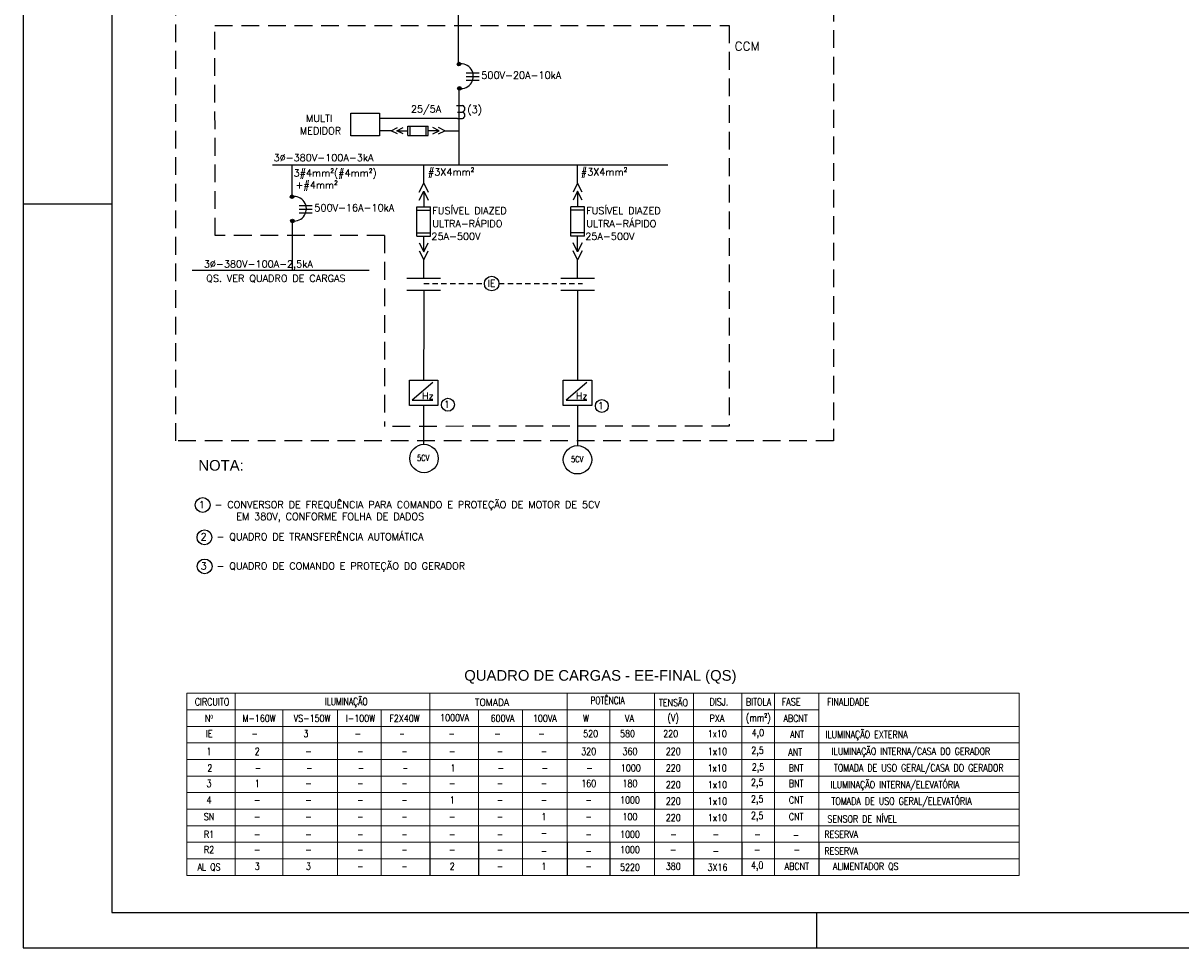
# Model space of a CAD drawing. Header units: millimetres. Extents: x 654.3 to 713.7, y 620 to 662.
# Tile 1 of 6: x 654.3 to 687, y 620 to 646.1. Entities that reach past the tile are written whole.
import ezdxf
from ezdxf.enums import TextEntityAlignment as Align

# ---------------------------------------------------------------- set-up
doc = ezdxf.new("R2010")
doc.units = ezdxf.units.MM
doc.linetypes.add('DGN_STYLE_3', pattern=[0.207003, 0.147859, -0.059144])
doc.linetypes.add('HIDDEN', pattern=[0.375, 0.25, -0.125])
for name, color, linetype in [('DIAGRAMA', 8, 'Continuous'), ('ELE_QUAD.', 2, 'Continuous'), ('ELE_SIMB', 8, 'Continuous'), ('ELE_TX_INDIC', 2, 'Continuous'), ('ETXT004', 4, 'Continuous'), ('ETXT0090', 8, 'Continuous'), ('ETXTE255C', 2, 'Continuous'), ('PADRÃO', 4, 'Continuous'), ('TEXTO', 7, 'Continuous')]:
    doc.layers.add(name, color=color, linetype=linetype)
doc.styles.add('LETRAS', font='romans.shx', dxfattribs={"height": 0.007874})
doc.styles.add('ROMANS', font='romans.shx')
doc.styles.add('STYLE-ARIAL_3', font='ARIAL.TTF')

msp = doc.modelspace()

# ---------------------------------------------------------------- hatches: boundary and pattern name
at = {"layer": 'ELE_SIMB'}
for points in [[(666.592, 644.966, 1), (666.693, 644.966, 1)], [(666.605, 644.28, 1), (666.706, 644.28, 1)], [(661.879, 641.225, 1), (661.98, 641.225, 1)], [(661.892, 640.539, 1), (661.993, 640.539, 1)]]:
    msp.add_hatch(color=256, dxfattribs=at).paths.add_polyline_path(points)

# ---------------------------------------------------------------- linework, layer by layer
at = {"layer": 'DIAGRAMA', "color": 7}
for p, q in [((666.623, 647.884), (666.623, 644.979)), ((666.636, 644.261), (666.636, 642.125)), ((661.923, 642.125), (661.923, 641.226)), ((661.936, 640.54), (661.936, 639.15)), ((665.649, 638.59), (665.648, 637.785)), ((669.992, 638.59), (669.992, 637.785)), ((665.648, 637.785), (665.646, 636.051)), ((669.992, 637.785), (669.989, 636.051)), ((665.645, 635.272), (665.644, 634.237)), ((669.988, 635.272), (669.987, 634.202))]:
    msp.add_line(p, q, dxfattribs=at)
at = {"layer": 'DIAGRAMA', "color": 2, "linetype": 'Continuous', "ltscale": 3.5}
for p, q in [((666.572, 643.796), (666.739, 643.797)), ((666.605, 643.614), (666.739, 643.614)), ((666.605, 643.614), (666.739, 643.614)), ((666.605, 643.432), (666.739, 643.432))]:
    msp.add_line(p, q, dxfattribs=at)
at = {"layer": 'DIAGRAMA', "color": 7}
for points in [[(665.649, 641.608), (665.649, 642.125)], [(669.992, 641.608), (669.992, 642.125)], [(665.649, 638.925), (665.649, 639.443)], [(669.992, 638.925), (669.992, 639.443)]]:
    msp.add_lwpolyline(points, dxfattribs=at)
at = {"layer": 'DIAGRAMA', "color": 2, "linetype": 'Continuous', "ltscale": 3.5}
for centre in [(666.331, 635.353), (670.675, 635.319)]:
    msp.add_circle(centre, 0.182, dxfattribs=at)
for centre in [(666.719, 643.706), (666.719, 643.523)]:
    msp.add_arc(centre, 0.0934, 282.4648, 77.5352, dxfattribs=at)
at = {"layer": 'ELE_QUAD.', "color": 7, "linetype": 'Continuous', "lineweight": 5}
for p, q in [((658.958, 627.21), (666.153, 627.21)), ((658.958, 627.21), (658.958, 622.07)), ((660.33, 627.21), (660.33, 622.07)), ((665.633, 627.21), (682.45, 627.21)), ((665.821, 627.21), (665.821, 626.277)), ((669.696, 627.21), (669.696, 626.277)), ((672.165, 627.21), (672.165, 626.277)), ((673.264, 627.21), (673.264, 626.277)), ((674.63, 627.21), (674.63, 626.277)), ((674.63, 627.21), (674.63, 626.277)), ((675.551, 627.21), (675.551, 626.277)), ((675.551, 627.21), (675.551, 626.277)), ((675.551, 627.21), (675.551, 626.277)), ((676.803, 627.21), (676.803, 626.277)), ((682.45, 627.21), (682.45, 622.07)), ((658.958, 626.745), (665.821, 626.745)), ((661.667, 626.745), (661.667, 622.07)), ((663.212, 626.745), (663.212, 622.07)), ((664.448, 626.745), (664.448, 622.07)), ((665.821, 626.745), (676.803, 626.745)), ((667.193, 626.745), (667.193, 626.277)), ((668.436, 626.745), (668.436, 626.277)), ((670.905, 626.745), (670.905, 626.277)), ((658.958, 626.277), (665.821, 626.277)), ((665.821, 626.277), (682.45, 626.277)), ((665.821, 626.277), (682.45, 626.277)), ((665.821, 626.277), (665.821, 622.07)), ((665.821, 626.277), (665.821, 622.07)), ((667.193, 626.277), (667.193, 622.07)), ((668.436, 626.277), (668.436, 622.07)), ((669.696, 626.277), (669.696, 622.07)), ((670.905, 626.277), (670.905, 622.07)), ((672.165, 626.277), (672.165, 622.07)), ((673.264, 626.277), (673.264, 622.07)), ((674.63, 626.277), (674.63, 622.07)), ((674.63, 626.277), (674.63, 622.07)), ((675.551, 626.277), (675.551, 622.07)), ((675.551, 626.277), (675.551, 622.07)), ((675.551, 626.277), (675.551, 622.07)), ((676.803, 626.277), (676.803, 622.07)), ((658.958, 625.81), (665.821, 625.81)), ((665.821, 625.81), (682.45, 625.81)), ((665.821, 625.81), (665.821, 622.07)), ((665.821, 625.81), (665.821, 622.07)), ((667.193, 625.81), (667.193, 622.07)), ((668.436, 625.81), (668.436, 622.07)), ((669.696, 625.81), (669.696, 622.07)), ((670.905, 625.81), (670.905, 622.07)), ((672.165, 625.81), (672.165, 622.07)), ((673.264, 625.81), (673.264, 622.07)), ((674.63, 625.81), (674.63, 622.07)), ((674.63, 625.81), (674.63, 622.07)), ((675.551, 625.81), (675.551, 622.07)), ((675.551, 625.81), (675.551, 622.07)), ((675.551, 625.81), (675.551, 622.07)), ((676.803, 625.81), (676.803, 622.07)), ((658.958, 625.342), (665.821, 625.342)), ((665.821, 625.342), (682.45, 625.342)), ((665.821, 625.342), (682.45, 625.342)), ((665.821, 625.342), (682.45, 625.342)), ((665.821, 625.342), (682.45, 625.342)), ((658.958, 624.875), (665.821, 624.875)), ((665.821, 624.875), (682.45, 624.875)), ((658.958, 624.407), (665.821, 624.407)), ((665.821, 624.407), (682.45, 624.407)), ((665.821, 624.407), (682.45, 624.407)), ((665.821, 624.407), (682.45, 624.407)), ((665.821, 624.407), (682.45, 624.407)), ((658.958, 623.94), (665.821, 623.94)), ((665.821, 623.94), (682.45, 623.94)), ((665.821, 623.94), (682.45, 623.94)), ((665.821, 623.94), (682.45, 623.94)), ((665.821, 623.94), (682.45, 623.94)), ((672.165, 623.94), (672.165, 623.472)), ((672.165, 623.94), (672.165, 623.472)), ((658.958, 623.472), (665.821, 623.472)), ((665.821, 623.472), (682.45, 623.472)), ((665.821, 623.472), (682.45, 623.472)), ((665.821, 623.472), (682.45, 623.472)), ((665.821, 623.472), (682.45, 623.472)), ((665.821, 623.472), (682.45, 623.472)), ((665.821, 623.472), (682.45, 623.472)), ((665.821, 623.472), (682.45, 623.472)), ((665.821, 623.472), (682.45, 623.472)), ((665.821, 623.472), (682.45, 623.472)), ((658.958, 623.005), (665.821, 623.005)), ((665.821, 623.005), (682.45, 623.005)), ((665.821, 623.005), (682.45, 623.005)), ((665.821, 623.005), (682.45, 623.005)), ((665.821, 623.005), (682.45, 623.005)), ((675.551, 623.005), (675.551, 622.07)), ((675.551, 623.005), (675.551, 622.07)), ((675.551, 623.005), (675.551, 622.07)), ((675.551, 623.005), (675.551, 622.07)), ((675.551, 623.005), (675.551, 622.07)), ((675.551, 623.005), (675.551, 622.07)), ((658.958, 622.537), (682.45, 622.537)), ((658.958, 622.07), (682.45, 622.07))]:
    msp.add_line(p, q, dxfattribs=at)
at = {"layer": 'ELE_QUAD.', "linetype": 'Continuous', "lineweight": 5}
msp.add_line((665.821, 626.745), (665.821, 626.277), dxfattribs=at)
at = {"layer": 'ELE_SIMB', "linetype": 'Continuous'}
for p, q in [((666.849, 644.718), (667.209, 644.718)), ((666.849, 644.612), (667.209, 644.612)), ((666.849, 644.51), (667.209, 644.51)), ((664.886, 643.084), (665.2, 643.084)), ((665.2, 643.219), (665.774, 643.219)), ((665.2, 642.95), (665.2, 643.219)), ((665.262, 642.95), (665.262, 643.219)), ((665.712, 642.95), (665.712, 643.219)), ((665.774, 642.95), (665.774, 643.219)), ((666.088, 643.084), (665.774, 643.084)), ((665.2, 642.95), (665.774, 642.95)), ((665.649, 641.384), (665.649, 640.936)), ((669.992, 641.384), (669.992, 640.936)), ((662.136, 640.977), (662.496, 640.977)), ((662.136, 640.871), (662.496, 640.871)), ((662.136, 640.769), (662.496, 640.769)), ((665.457, 640.936), (665.841, 640.936)), ((665.457, 640.115), (665.457, 640.936)), ((665.457, 640.846), (665.841, 640.846)), ((665.841, 640.115), (665.841, 640.936)), ((670.184, 640.936), (669.8, 640.936)), ((669.8, 640.115), (669.8, 640.936)), ((670.184, 640.846), (669.8, 640.846)), ((670.184, 640.115), (670.184, 640.936)), ((665.457, 640.204), (665.841, 640.204)), ((670.184, 640.204), (669.8, 640.204)), ((665.457, 640.115), (665.841, 640.115)), ((665.649, 639.667), (665.649, 640.115)), ((670.184, 640.115), (669.8, 640.115)), ((669.992, 639.667), (669.992, 640.115)), ((665.645, 635.332), (665.645, 635.272)), ((669.989, 635.332), (669.988, 635.272))]:
    msp.add_line(p, q, dxfattribs=at)
at = {"layer": 'ELE_SIMB', "linetype": 'Continuous', "ltscale": 3.5}
for p, q in [((665.909, 635.984), (665.326, 635.484)), ((670.252, 635.984), (669.669, 635.484)), ((665.326, 635.484), (665.909, 635.484)), ((669.669, 635.484), (670.252, 635.484))]:
    msp.add_line(p, q, dxfattribs=at)
at = {"layer": 'ELE_SIMB'}
msp.add_lwpolyline([(664.399, 643.583), (664.399, 642.941), (663.59, 642.941), (663.59, 643.583)], close=True, dxfattribs=at)
at = {"layer": 'ELE_SIMB', "linetype": 'Continuous'}
for points in [[(664.908, 642.995), (664.729, 643.084), (664.908, 643.174)], [(665.065, 642.995), (664.886, 643.084), (665.065, 643.174)], [(665.909, 642.995), (666.088, 643.084), (665.909, 643.174)], [(666.066, 642.995), (666.245, 643.084), (666.066, 643.174)], [(661.382, 642.125), (672.539, 642.125)], [(665.521, 641.352), (665.649, 641.608), (665.777, 641.352)], [(670.12, 641.352), (669.992, 641.608), (669.864, 641.352)], [(665.521, 641.128), (665.649, 641.384), (665.777, 641.128)], [(670.12, 641.128), (669.992, 641.384), (669.864, 641.128)], [(665.521, 639.923), (665.649, 639.667), (665.777, 639.923)], [(670.12, 639.923), (669.992, 639.667), (669.864, 639.923)], [(665.521, 639.699), (665.649, 639.443), (665.777, 639.699)], [(670.12, 639.699), (669.992, 639.443), (669.864, 639.699)], [(659.108, 639.15), (664.109, 639.15)], [(665.174, 638.925), (666.124, 638.925)], [(669.517, 638.925), (670.467, 638.925)], [(665.174, 638.59), (666.124, 638.59)], [(669.517, 638.59), (670.467, 638.59)]]:
    msp.add_lwpolyline(points, dxfattribs=at)
at = {"layer": 'ELE_SIMB', "linetype": 'Continuous', "ltscale": 3.5}
for points in [[(665.242, 636.051), (666.047, 636.051), (666.047, 635.332), (665.242, 635.332)], [(669.586, 636.051), (670.39, 636.051), (670.39, 635.332), (669.586, 635.332)]]:
    msp.add_lwpolyline(points, close=True, dxfattribs=at)
at = {"layer": 'ELE_SIMB'}
for centre in [(666.642, 644.966), (666.656, 644.28), (661.93, 641.225), (661.943, 640.539)]:
    msp.add_circle(centre, 0.0508, dxfattribs=at)
at = {"layer": 'ELE_SIMB', "linetype": 'Continuous', "ltscale": 3.5}
msp.add_circle((667.566, 638.774), 0.206, dxfattribs=at)
at = {"layer": 'ELE_SIMB', "linetype": 'Continuous'}
for centre in [(665.657, 633.836), (669.987, 633.8)]:
    msp.add_circle(centre, 0.401, dxfattribs=at)
for centre in [(666.7, 644.625), (661.987, 640.884)]:
    msp.add_arc(centre, 0.348, 261.6305, 100.5726, dxfattribs=at)
at = {"layer": 'ETXT0090', "color": 7, "linetype": 'HIDDEN', "ltscale": 2}
for p, q in [((659.754, 646.058), (674.269, 646.058)), ((659.76, 640.131), (659.754, 646.058)), ((674.269, 646.058), (674.269, 634.748)), ((664.542, 640.132), (659.76, 640.131)), ((664.542, 640.132), (664.536, 634.743)), ((674.269, 634.748), (664.536, 634.743))]:
    msp.add_line(p, q, dxfattribs=at)
at = {"layer": 'ETXT0090', "color": 2, "linetype": 'DGN_STYLE_3'}
for p, q in [((665.649, 638.776), (667.36, 638.775)), ((667.772, 638.774), (670.126, 638.772))]:
    msp.add_line(p, q, dxfattribs=at)
at = {"layer": 'ETXT0090', "color": 7, "linetype": 'HIDDEN', "ltscale": 2}
msp.add_lwpolyline([(658.648, 651.171), (677.215, 651.171), (677.215, 634.337), (658.648, 634.337)], close=True, dxfattribs=at)
at = {"layer": 'ETXT0090', "color": 7, "linetype": 'Continuous'}
for points in [[(666.605, 643.432), (664.399, 643.432)], [(664.729, 643.084), (664.399, 643.084)], [(666.245, 643.084), (666.656, 643.084)]]:
    msp.add_lwpolyline(points, dxfattribs=at)
at = {"layer": 'ETXTE255C', "color": 7, "linetype": 'Continuous'}
for p, q in [((672.165, 624.407), (672.165, 623.94)), ((672.165, 624.407), (672.165, 623.94)), ((665.821, 623.005), (665.821, 622.07)), ((665.821, 623.005), (665.821, 622.07)), ((665.821, 623.005), (665.821, 622.07)), ((665.821, 623.005), (665.821, 622.07)), ((667.193, 623.005), (667.193, 622.07)), ((667.193, 623.005), (667.193, 622.07)), ((669.696, 623.005), (669.696, 622.07)), ((669.696, 623.005), (669.696, 622.07)), ((670.905, 623.005), (670.905, 622.07)), ((670.905, 623.005), (670.905, 622.07)), ((673.264, 623.005), (673.264, 622.07)), ((673.264, 623.005), (673.264, 622.07)), ((674.63, 623.005), (674.63, 622.07)), ((674.63, 623.005), (674.63, 622.07)), ((674.63, 623.005), (674.63, 622.07)), ((674.63, 623.005), (674.63, 622.07)), ((676.803, 623.005), (676.803, 622.07)), ((676.803, 623.005), (676.803, 622.07))]:
    msp.add_line(p, q, dxfattribs=at)
at = {"layer": 'PADRÃO', "color": 2}
for p, q in [((654.342, 662.027), (654.342, 620.027)), ((654.342, 641.027), (656.842, 641.027)), ((654.342, 641.027), (656.842, 641.027)), ((676.742, 620.027), (676.742, 621.027)), ((654.342, 620.027), (713.742, 620.027))]:
    msp.add_line(p, q, dxfattribs=at)
at = {"layer": 'PADRÃO', "color": 1}
for p, q in [((656.842, 661.027), (656.842, 621.027)), ((656.842, 621.027), (712.742, 621.027))]:
    msp.add_line(p, q, dxfattribs=at)
at = {"layer": 'TEXTO', "color": 2}
for centre in [(659.409, 632.526), (659.459, 631.611), (659.463, 630.791)]:
    msp.add_circle(centre, 0.209, dxfattribs=at)

# ---------------------------------------------------------------- texts
at = {"layer": 'DIAGRAMA', "color": 2, "linetype": 'Continuous', "ltscale": 3.5, "style": 'ROMANS'}
for p in [(666.219, 635.264), (670.562, 635.229)]:
    msp.add_text('1', height=0.195, dxfattribs=at).set_placement(p)
at = {"layer": 'ELE_SIMB', "linetype": 'Continuous', "ltscale": 3.5, "style": 'ROMANS'}
for s, p in [('IE', (667.45, 638.685)), ('Hz', (665.601, 635.506)), ('Hz', (669.945, 635.506))]:
    msp.add_text(s, height=0.1947, dxfattribs=at).set_placement(p)
at = {"layer": 'ELE_SIMB', "linetype": 'Continuous', "style": 'ROMANS', "width": 0.8}
for p in [(665.461, 633.766), (669.807, 633.73)]:
    msp.add_text('5CV', height=0.1707, dxfattribs=at).set_placement(p)
at = {"layer": 'ELE_TX_INDIC', "color": 2, "style": 'STYLE-ARIAL_3'}
msp.add_text('NOTA:', height=0.3, dxfattribs=at).set_placement((659.287, 633.493))
at = {"layer": 'ETXT004', "color": 2, "style": 'STYLE-ARIAL_3'}
msp.add_text('QUADRO DE CARGAS - EE-FINAL (QS)', height=0.3, dxfattribs=at).set_placement((670.634, 627.678), align=Align.MIDDLE)
at = {"layer": 'ETXTE255C', "linetype": 'Continuous', "style": 'LETRAS', "width": 0.817268}
for s, height, p in [('CIRCUITO', 0.2, (659.673, 626.969)), ('TENSÃO', 0.2, (672.697, 626.969)), ('DISJ.', 0.2, (673.979, 626.969)), ('BITOLA', 0.2, (675.099, 626.969)), ('FASE', 0.2, (676.02, 626.969)), ('FINALIDADE', 0.2, (677.627, 626.969)), ('Nº', 0.2, (659.588, 626.504)), ('M-160W', 0.2, (661, 626.504)), ('VS-150W ', 0.2, (662.554, 626.504)), ('I-100W', 0.2, (663.863, 626.504)), ('F2X40W', 0.2, (665.106, 626.504)), ('1000VA', 0.2, (666.518, 626.526)), ('600VA', 0.2, (667.874, 626.504)), ('100VA', 0.2, (669.067, 626.504)), ('W', 0.2, (670.229, 626.504)), ('VA', 0.2, (671.456, 626.504)), ('(V)', 0.2, (672.689, 626.504)), ('PXA', 0.2, (673.925, 626.504)), ('(mm²)', 0.2, (675.091, 626.504)), ('ABCNT', 0.2, (676.144, 626.504)), ('IE', 0.2, (659.596, 626.072)), ('-', 0.2, (660.876, 626.072)), ('3', 0.2, (662.323, 626.072)), ('-', 0.2, (663.787, 626.072)), ('-', 0.175, (665.035, 626.072)), ('-', 0.2, (666.438, 626.072)), ('-', 0.2, (667.731, 626.072)), ('-', 0.2, (668.972, 626.072)), ('520', 0.2, (670.36, 626.072)), ('580', 0.2, (671.4, 626.072)), ('220', 0.2, (672.619, 626.072)), ('1x10', 0.2, (673.934, 626.072)), ('4,0', 0.2, (675.08, 626.072)), ('ANT ', 0.2, (676.241, 626.052)), ('ILUMINAÇÃO EXTERNA', 0.2, (678.146, 626.045)), ('ILUMINAÇÃO INTERNA/CASA DO GERADOR', 0.2, (679.398, 625.565)), ('1', 0.2, (659.588, 625.569)), ('2', 0.2, (660.947, 625.569)), ('-', 0.2, (662.394, 625.569)), ('-', 0.2, (663.857, 625.569)), ('-', 0.175, (665.106, 625.569)), ('-', 0.2, (666.452, 625.569)), ('-', 0.2, (667.801, 625.569)), ('-', 0.2, (669.042, 625.569)), ('320', 0.2, (670.305, 625.569)), ('360', 0.2, (671.47, 625.569)), ('220', 0.2, (672.69, 625.569)), ('1x10', 0.2, (673.939, 625.569)), ('2,5', 0.2, (675.069, 625.569)), ('ANT', 0.2, (676.134, 625.548)), ('2', 0.2, (659.611, 625.101)), ('-', 0.2, (660.97, 625.101)), ('-', 0.2, (662.417, 625.101)), ('-', 0.2, (663.88, 625.101)), ('-', 0.175, (665.129, 625.101)), ('1', 0.2, (666.475, 625.101)), ('-', 0.2, (667.825, 625.101)), ('-', 0.2, (669.065, 625.101)), ('-', 0.2, (670.328, 625.101)), ('1000', 0.2, (671.493, 625.101)), ('220', 0.2, (672.69, 625.101)), ('1x10', 0.2, (673.93, 625.101)), ('2,5', 0.2, (675.083, 625.101)), ('BNT', 0.2, (676.157, 625.101)), ('TOMADA DE USO GERAL/CASA DO GERADOR', 0.2, (679.619, 625.093)), ('3', 0.2, (659.588, 624.666)), ('1', 0.2, (660.947, 624.666)), ('160', 0.2, (670.305, 624.666)), ('180', 0.2, (671.47, 624.666)), ('220', 0.2, (672.69, 624.634)), ('1x10', 0.2, (673.939, 624.634)), ('2,5', 0.2, (675.06, 624.666)), ('BNT', 0.2, (676.16, 624.666)), ('ILUMINAÇÃO INTERNA/ELEVATÓRIA', 0.2, (678.95, 624.634)), ('-', 0.2, (662.394, 624.666)), ('-', 0.2, (663.857, 624.666)), ('-', 0.175, (665.106, 624.666)), ('-', 0.2, (666.452, 624.666)), ('-', 0.2, (667.801, 624.666)), ('-', 0.2, (669.042, 624.666)), ('4', 0.2, (659.588, 624.199)), ('-', 0.2, (660.947, 624.199)), ('-', 0.2, (662.394, 624.199)), ('-', 0.2, (663.857, 624.199)), ('-', 0.175, (665.106, 624.199)), ('1', 0.2, (666.452, 624.199)), ('-', 0.2, (667.801, 624.199)), ('-', 0.2, (669.042, 624.199)), ('-', 0.2, (670.305, 624.199)), ('1000', 0.2, (671.47, 624.199)), ('220', 0.2, (672.69, 624.166)), ('1x10', 0.2, (673.939, 624.166)), ('2,5', 0.2, (675.06, 624.199)), ('CNT', 0.2, (676.16, 624.199)), ('TOMADA DE USO GERAL/ELEVATÓRIA', 0.2, (679.132, 624.167)), ('SN', 0.2, (659.588, 623.731)), ('1', 0.2, (669.042, 623.731)), ('100', 0.2, (671.47, 623.731)), ('220', 0.2, (672.69, 623.699)), ('1x10', 0.2, (673.939, 623.699)), ('2,5', 0.2, (675.06, 623.731)), ('CNT', 0.2, (676.16, 623.731)), ('SENSOR DE NÍVEL', 0.2, (678.022, 623.699)), ('-', 0.2, (660.947, 623.731)), ('-', 0.2, (662.394, 623.731)), ('-', 0.2, (663.857, 623.731)), ('-', 0.175, (665.106, 623.731)), ('-', 0.2, (666.452, 623.731)), ('-', 0.2, (667.801, 623.731)), ('-', 0.2, (670.305, 623.731)), ('R1', 0.2, (659.588, 623.231)), ('-', 0.2, (660.947, 623.231)), ('-', 0.2, (662.394, 623.231)), ('-', 0.2, (663.857, 623.231)), ('-', 0.175, (665.106, 623.231)), ('-', 0.2, (666.452, 623.231)), ('-', 0.2, (667.801, 623.231)), ('-', 0.2, (669.042, 623.264)), ('-', 0.2, (670.305, 623.231)), ('1000', 0.2, (671.47, 623.231)), ('-', 0.2, (672.699, 623.231)), ('-', 0.2, (673.894, 623.231)), ('-', 0.2, (675.069, 623.231)), ('-', 0.2, (676.153, 623.211)), ('RESERVA', 0.2, (677.433, 623.228)), ('R2', 0.2, (659.588, 622.796)), ('-', 0.2, (660.947, 622.796)), ('-', 0.2, (662.394, 622.796)), ('-', 0.2, (663.857, 622.796)), ('-', 0.175, (665.106, 622.796)), ('-', 0.2, (666.452, 622.796)), ('-', 0.2, (667.801, 622.796)), ('1000', 0.2, (671.47, 622.796)), ('-', 0.2, (672.69, 622.796)), ('-', 0.2, (675.06, 622.796)), ('-', 0.2, (676.179, 622.796)), ('RESERVA', 0.2, (677.433, 622.76)), ('-', 0.2, (669.042, 622.764)), ('-', 0.2, (670.305, 622.764)), ('-', 0.2, (673.894, 622.764)), ('AL QS', 0.2, (659.588, 622.296)), ('3', 0.2, (660.947, 622.329)), ('3', 0.2, (662.394, 622.329)), ('-', 0.2, (663.857, 622.329)), ('-', 0.175, (665.106, 622.329)), ('2', 0.2, (666.452, 622.329)), ('-', 0.2, (667.801, 622.329)), ('1', 0.2, (669.042, 622.329)), ('-', 0.2, (670.305, 622.329)), ('5220', 0.2, (671.47, 622.296)), ('380', 0.2, (672.69, 622.329)), ('3X16', 0.2, (673.939, 622.296)), ('4,0', 0.2, (675.06, 622.329)), ('ABCNT', 0.2, (676.179, 622.329)), ('ALIMENTADOR QS', 0.2, (678.124, 622.321))]:
    msp.add_text(s, height=height, dxfattribs=at).set_placement(p, align=Align.MIDDLE)
at = {"layer": 'ETXTE255C', "linetype": 'Continuous', "style": 'LETRAS'}
for s, width, p, p2 in [('ILUMINAÇÃO', 0.716383, (662.857, 626.879), (664.065, 626.879)), ('TOMADA', 0.861275, (667.092, 626.855), (668.06, 626.855)), ('POTÊNCIA', 0.696099, (670.354, 626.908), (671.322, 626.908))]:
    msp.add_text(s, height=0.2, dxfattribs=dict(at, width=width)).set_placement(p, p2, align=Align.FIT)
at = {"layer": 'TEXTO', "color": 2, "style": 'ROMANS'}
for s, height, p in [('CCM', 0.25, (674.421, 645.346)), ('500V-20A-10kA', 0.2, (667.275, 644.553)), ('25/5A', 0.2, (665.285, 643.598)), ('(3)', 0.2, (666.88, 643.585)), ('MULTI', 0.2, (662.323, 643.333)), ('MEDIDOR', 0.2, (662.152, 642.983)), ('3%%C-380V-100A-3kA', 0.2, (661.41, 642.225)), ('3#4mm²(#4mm²)', 0.2, (661.973, 641.792)), ('#3X4mm²', 0.2, (665.765, 641.821)), ('#3X4mm²', 0.2, (670.082, 641.825)), ('+#4mm²', 0.2, (662.03, 641.453)), ('500V-16A-10kA', 0.2, (662.562, 640.811)), ('FUSÍVEL DIAZED', 0.2, (665.891, 640.729)), ('FUSÍVEL DIAZED', 0.2, (670.235, 640.729)), ('ULTRA-RÁPIDO', 0.2, (665.891, 640.366)), ('ULTRA-RÁPIDO', 0.2, (670.235, 640.366)), ('25A-500V', 0.2, (665.865, 640.008)), ('25A-500V', 0.2, (670.208, 640.008)), ('3%%C-380V-100A-2,5kA', 0.2, (659.441, 639.226)), ('QS. VER QUADRO DE CARGAS', 0.2, (659.507, 638.818)), ('1  - CONVERSOR DE FREQUÊNCIA PARA COMANDO E PROTEÇÃO DE MOTOR DE 5CV', 0.2, (659.299, 632.436)), ('EM 380V, CONFORME FOLHA DE DADOS', 0.2, (660.355, 632.1)), ('2  - QUADRO DE TRANSFERÊNCIA AUTOMÁTICA', 0.2, (659.352, 631.527)), ('3  - QUADRO DE COMANDO E PROTEÇÃO DO GERADOR', 0.2, (659.352, 630.7))]:
    msp.add_text(s, height=height, dxfattribs=at).set_placement(p)

doc.saveas('drawing.dxf')
